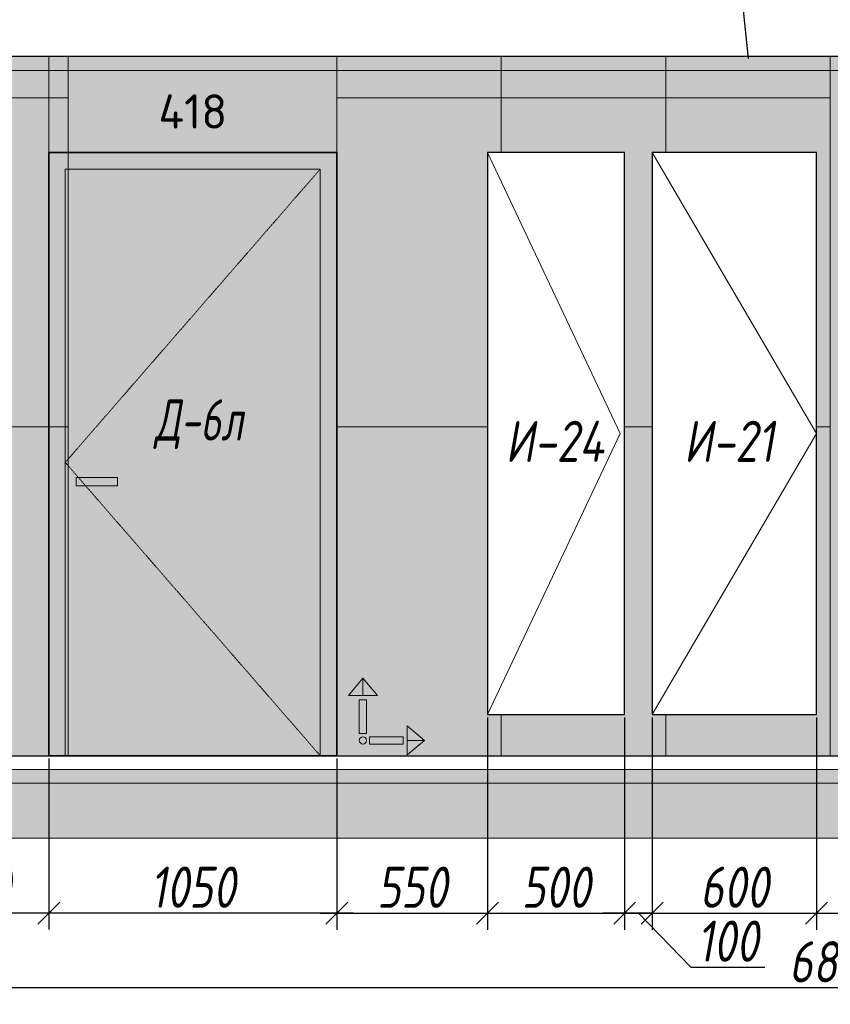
# Model space of a CAD drawing. Header units: millimetres. Extents: x -535184 to 178656, y -69521 to 68256.
# Tile 5 of 256: x -453752 to -450796, y 45896 to 49488. Entities that reach past the tile are written whole.
import ezdxf
from ezdxf import colors
from ezdxf.entities.mleader import LeaderData, LeaderLine
from ezdxf.math import Vec2, Vec3

# ---------------------------------------------------------------- set-up
doc = ezdxf.new("R2010")
doc.units = ezdxf.units.MM
doc.linetypes.add('( Hidden )', pattern=[0.375, 0.25, -0.125])
doc.linetypes.add('DASHDOT', pattern=[25.4, 12.7, -6.35, 0, -6.35])
doc.layers.get('Defpoints').update_dxf_attribs({"color": 31})
for name, color, linetype, lineweight in [('A-DETL-GENF', 7, 'Continuous', 5), ('dim_razv', 93, 'DASHDOT', 9), ('meb', 26, 'Continuous', 15), ('Двери', 7, 'Continuous', 5), ('Отделка стен', 253, 'Continuous', 0)]:
    doc.layers.add(name, color=color, linetype=linetype, lineweight=lineweight)
doc.layers.add('pol', color=7, linetype='Continuous', lineweight=15, true_color=0x738991)
doc.styles.add('fl_iso paper', font='isocpeur.ttf', dxfattribs={"width": 0.8, "oblique": 10})
doc.styles.add('GODT type AU', font='isocpeur.ttf')
doc.styles.add('In tre', font='isocpeur.ttf', dxfattribs={"width": 0.8, "oblique": 10})
doc.dimstyles.new('In tre 1_50', dxfattribs={"dimtxt": 150, "dimasz": 80, "dimexe": 60, "dimexo": 10, "dimgap": 20, "dimtad": 1, "dimdec": 0, "dimrnd": 5, "dimzin": 0, "dimdsep": 46, "dimtxsty": 'fl_iso paper', "dimblk": 'OBLIQUE', "dimcen": 0, "dimdle": 60, "dimadec": 0, "dimazin": 0, "dimtfac": 1, "dimtdec": 0, "dimtofl": 0, "dimtmove": 1, "dimatfit": 1, "dimfxl": 40, "dimtolj": 1, "dimtzin": 0, "dimarcsym": 1})

# ---------------------------------------------------------------- blocks, each defined once
blk = doc.blocks.new('*U12489')
at = {"layer": 'A-DETL-GENF'}
h = blk.add_hatch(dxfattribs=at)
h.set_pattern_fill('ANSI35', color=256, scale=10, style=0)
h.set_pattern_definition([(45, (58070.4477396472, 5.024621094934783e-10), (-44.90128060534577, 44.90128060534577), []), (45, (58115.3490396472, 5.024621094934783e-10), (-44.90128060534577, 44.90128060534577), [79.375, -15.875, 0, -15.875])])
h.paths.add_polyline_path([(0, -99.99999999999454), (58490.89547929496, -99.99999999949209), (58490.89547929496, -49.99999999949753), (0, -50)])
h = blk.add_hatch(dxfattribs=at)
h.set_pattern_fill('ANSI35', color=256, scale=20, style=0)
h.set_pattern_definition([(45, (58070.4477396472, 5.024621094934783e-10), (-89.80256121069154, 89.80256121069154), []), (45, (58160.2503396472, 5.024621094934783e-10), (-89.80256121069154, 89.80256121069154), [158.75, -31.75, 0, -31.75])])
h.paths.add_polyline_path([(0, -300), (58490.89547929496, -299.9999999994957), (58490.89547929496, -99.99999999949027), (0, -99.99999999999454)])
at = {"lineweight": 13}
blk.add_lwpolyline([(0, -50), (58490.89547929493, -49.99999999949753), (58490.89547929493, 5.024621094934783e-10), (0, 0)], close=True, dxfattribs=at)
at = {"lineweight": 30}
blk.add_lwpolyline([(0, 0), (58490.89547929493, 5.0610008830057e-10)], dxfattribs=at)
at = {"layer": 'A-DETL-GENF'}
for points in [[(0, -99.99999999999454), (58490.89547929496, -99.99999999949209), (58490.89547929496, -49.99999999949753), (0, -50)], [(0, -300), (58490.89547929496, -299.9999999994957), (58490.89547929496, -99.99999999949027), (0, -99.99999999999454)]]:
    blk.add_lwpolyline(points, close=True, dxfattribs=at)
blk = doc.blocks.new('*U12490')
at = {"layer": 'dim_razv', "true_color": 0xffffff, "transparency": 33554559}
h = blk.add_hatch(color=7, dxfattribs=at)
h.dxf.hatch_style = 1
h.paths.add_polyline_path([(0, 0), (57649.99999999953, 0), (57649.99999999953, 50), (0, 50)])
at = {"lineweight": 20, "transparency": 33554559}
blk.add_lwpolyline([(0, 0), (57649.99999999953, 0), (57649.99999999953, 50), (0, 50)], close=True, dxfattribs=at)
blk = doc.blocks.new('_Oblique')
at = {"color": 0, "linetype": 'ByBlock', "lineweight": -2}
blk.add_line((-0.5, -0.5), (0.5, 0.5), dxfattribs=at)
blk = doc.blocks.new('*D12196')
at = {"layer": 'Defpoints', "color": 0, "linetype": 'ByBlock', "transparency": 16777216}
for p in [(-453645.6179165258, 46802.9368955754), (-452595.6179165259, 46802.9368955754), (-453645.6179165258, 46228.72995162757)]:
    blk.add_point(p, dxfattribs=at)
at = {"layer": 'dim_razv', "color": 0, "linetype": 'ByBlock', "lineweight": -2, "transparency": 16777216}
for p, q in [((-453645.6179165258, 46792.9368955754), (-453645.6179165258, 46168.72995162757)), ((-452595.6179165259, 46792.9368955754), (-452595.6179165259, 46168.72995162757)), ((-452535.6179165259, 46228.72995162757), (-453705.6179165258, 46228.72995162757))]:
    blk.add_line(p, q, dxfattribs=at)
at = {"layer": 'dim_razv', "color": 0, "linetype": 'ByBlock', "lineweight": -2, "transparency": 16777216, "xscale": 80, "yscale": 80, "zscale": 80, "rotation": 180}
blk.add_blockref('_Oblique', (-453645.6179165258, 46228.72995162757), dxfattribs=at)
at = {"layer": 'dim_razv', "color": 0, "linetype": 'ByBlock', "lineweight": -2, "transparency": 16777216, "xscale": 80, "yscale": 80, "zscale": 80}
blk.add_blockref('_Oblique', (-452595.6179165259, 46228.72995162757), dxfattribs=at)
at = {"layer": 'dim_razv', "color": 0, "linetype": 'ByBlock', "transparency": 16777216, "insert": (-453120.6179165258, 46323.72995162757), "char_height": 150, "attachment_point": 5, "style": 'fl_iso paper'}
blk.add_mtext('\\A1;1050', dxfattribs=at)
blk = doc.blocks.new('*D12103')
at = {"layer": 'Defpoints', "color": 0, "linetype": 'ByBlock', "transparency": 16777216}
for p in [(-454175.6179165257, 46502.93783069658), (-447375.6179165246, 46502.93783069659), (-454175.6179165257, 45956.3870920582)]:
    blk.add_point(p, dxfattribs=at)
at = {"layer": 'dim_razv', "color": 0, "linetype": 'ByBlock', "lineweight": -2, "transparency": 16777216}
for p, q in [((-454175.6179165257, 46492.93783069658), (-454175.6179165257, 45896.3870920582)), ((-447375.6179165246, 46492.93783069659), (-447375.6179165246, 45896.3870920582)), ((-447315.6179165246, 45956.3870920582), (-454235.6179165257, 45956.3870920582))]:
    blk.add_line(p, q, dxfattribs=at)
at = {"layer": 'dim_razv', "color": 0, "linetype": 'ByBlock', "lineweight": -2, "transparency": 16777216, "xscale": 80, "yscale": 80, "zscale": 80, "rotation": 180}
blk.add_blockref('_Oblique', (-454175.6179165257, 45956.3870920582), dxfattribs=at)
at = {"layer": 'dim_razv', "color": 0, "linetype": 'ByBlock', "lineweight": -2, "transparency": 16777216, "xscale": 80, "yscale": 80, "zscale": 80}
blk.add_blockref('_Oblique', (-447375.6179165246, 45956.3870920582), dxfattribs=at)
at = {"layer": 'dim_razv', "color": 0, "linetype": 'ByBlock', "transparency": 16777216, "insert": (-450775.6179165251, 46051.3870920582), "char_height": 150, "attachment_point": 5, "style": 'fl_iso paper'}
blk.add_mtext('\\A1;6800', dxfattribs=at)
blk = doc.blocks.new('*D12104')
at = {"layer": 'Defpoints', "color": 0, "linetype": 'ByBlock', "transparency": 16777216}
for p in [(-454175.6179165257, 46802.9368955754), (-453645.6179165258, 46802.9368955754), (-454175.6179165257, 46228.72995162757)]:
    blk.add_point(p, dxfattribs=at)
at = {"layer": 'dim_razv', "color": 0, "linetype": 'ByBlock', "lineweight": -2, "transparency": 16777216}
for p, q in [((-454175.6179165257, 46792.9368955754), (-454175.6179165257, 46168.72995162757)), ((-453645.6179165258, 46792.9368955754), (-453645.6179165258, 46168.72995162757)), ((-453585.6179165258, 46228.72995162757), (-454235.6179165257, 46228.72995162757))]:
    blk.add_line(p, q, dxfattribs=at)
at = {"layer": 'dim_razv', "color": 0, "linetype": 'ByBlock', "lineweight": -2, "transparency": 16777216, "xscale": 80, "yscale": 80, "zscale": 80, "rotation": 180}
blk.add_blockref('_Oblique', (-454175.6179165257, 46228.72995162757), dxfattribs=at)
at = {"layer": 'dim_razv', "color": 0, "linetype": 'ByBlock', "lineweight": -2, "transparency": 16777216, "xscale": 80, "yscale": 80, "zscale": 80}
blk.add_blockref('_Oblique', (-453645.6179165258, 46228.72995162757), dxfattribs=at)
at = {"layer": 'dim_razv', "color": 0, "linetype": 'ByBlock', "transparency": 16777216, "insert": (-453910.6179165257, 46323.72995162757), "char_height": 150, "attachment_point": 5, "style": 'fl_iso paper'}
blk.add_mtext('\\A1;530', dxfattribs=at)
blk = doc.blocks.new('*D12105')
at = {"layer": 'Defpoints', "color": 0, "linetype": 'ByBlock', "transparency": 16777216}
for p in [(-452045.6179165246, 46952.93689557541), (-452595.6179165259, 46802.9368955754), (-452045.6179165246, 46228.34995162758)]:
    blk.add_point(p, dxfattribs=at)
at = {"layer": 'dim_razv', "color": 0, "linetype": 'ByBlock', "lineweight": -2, "transparency": 16777216}
for p, q in [((-452045.6179165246, 46942.93689557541), (-452045.6179165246, 46168.34995162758)), ((-452595.6179165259, 46792.9368955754), (-452595.6179165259, 46168.34995162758)), ((-452655.6179165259, 46228.34995162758), (-451985.6179165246, 46228.34995162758))]:
    blk.add_line(p, q, dxfattribs=at)
at = {"layer": 'dim_razv', "color": 0, "linetype": 'ByBlock', "lineweight": -2, "transparency": 16777216, "xscale": 80, "yscale": 80, "zscale": 80, "rotation": 180}
blk.add_blockref('_Oblique', (-452595.6179165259, 46228.34995162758), dxfattribs=at)
at = {"layer": 'dim_razv', "color": 0, "linetype": 'ByBlock', "lineweight": -2, "transparency": 16777216, "xscale": 80, "yscale": 80, "zscale": 80}
blk.add_blockref('_Oblique', (-452045.6179165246, 46228.34995162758), dxfattribs=at)
at = {"layer": 'dim_razv', "color": 0, "linetype": 'ByBlock', "transparency": 16777216, "insert": (-452320.6179165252, 46323.34995162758), "char_height": 150, "attachment_point": 5, "style": 'fl_iso paper'}
blk.add_mtext('\\A1;550', dxfattribs=at)
blk = doc.blocks.new('*D12106')
at = {"layer": 'Defpoints', "color": 0, "linetype": 'ByBlock', "transparency": 16777216}
for p in [(-452045.6179165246, 46952.93689557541), (-451545.617916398, 46952.9368955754), (-451545.617916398, 46228.34995162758)]:
    blk.add_point(p, dxfattribs=at)
at = {"layer": 'dim_razv', "color": 0, "linetype": 'ByBlock', "lineweight": -2, "transparency": 16777216}
for p, q in [((-452045.6179165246, 46942.93689557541), (-452045.6179165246, 46168.34995162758)), ((-451545.617916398, 46942.9368955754), (-451545.617916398, 46168.34995162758)), ((-452105.6179165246, 46228.34995162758), (-451485.617916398, 46228.34995162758))]:
    blk.add_line(p, q, dxfattribs=at)
at = {"layer": 'dim_razv', "color": 0, "linetype": 'ByBlock', "lineweight": -2, "transparency": 16777216, "xscale": 80, "yscale": 80, "zscale": 80, "rotation": 180}
blk.add_blockref('_Oblique', (-452045.6179165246, 46228.34995162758), dxfattribs=at)
at = {"layer": 'dim_razv', "color": 0, "linetype": 'ByBlock', "lineweight": -2, "transparency": 16777216, "xscale": 80, "yscale": 80, "zscale": 80}
blk.add_blockref('_Oblique', (-451545.617916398, 46228.34995162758), dxfattribs=at)
at = {"layer": 'dim_razv', "color": 0, "linetype": 'ByBlock', "transparency": 16777216, "insert": (-451795.6179164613, 46323.34995162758), "char_height": 150, "attachment_point": 5, "style": 'fl_iso paper'}
blk.add_mtext('\\A1;500', dxfattribs=at)
blk = doc.blocks.new('*D12125')
at = {"layer": 'Defpoints', "color": 0, "linetype": 'ByBlock', "transparency": 16777216}
for p in [(-451545.617916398, 46952.9368955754), (-451445.617916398, 46952.9368955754), (-451545.617916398, 46228.34995162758)]:
    blk.add_point(p, dxfattribs=at)
at = {"layer": 'dim_razv', "color": 0, "linetype": 'ByBlock', "lineweight": -2, "transparency": 16777216}
for p, q in [((-451545.617916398, 46942.9368955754), (-451545.617916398, 46168.34995162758)), ((-451445.617916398, 46942.9368955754), (-451445.617916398, 46168.34995162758)), ((-451545.617916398, 46228.34995162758), (-451625.617916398, 46228.34995162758)), ((-451445.617916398, 46228.34995162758), (-451545.617916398, 46228.34995162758)), ((-451495.617916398, 46228.34995162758), (-451304.8142040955, 46031.77856018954)), ((-451445.617916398, 46228.34995162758), (-451365.617916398, 46228.34995162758)), ((-451304.8142040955, 46031.77856018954), (-451034.3651569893, 46031.77856018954))]:
    blk.add_line(p, q, dxfattribs=at)
at = {"layer": 'dim_razv', "color": 0, "linetype": 'ByBlock', "lineweight": -2, "transparency": 16777216, "xscale": 80, "yscale": 80, "zscale": 80}
blk.add_blockref('_Oblique', (-451545.617916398, 46228.34995162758), dxfattribs=at)
at = {"layer": 'dim_razv', "color": 0, "linetype": 'ByBlock', "lineweight": -2, "transparency": 16777216, "xscale": 80, "yscale": 80, "zscale": 80, "rotation": 180}
blk.add_blockref('_Oblique', (-451445.617916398, 46228.34995162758), dxfattribs=at)
at = {"layer": 'dim_razv', "color": 0, "linetype": 'ByBlock', "transparency": 16777216, "insert": (-451169.5896805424, 46126.77856018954), "char_height": 150, "attachment_point": 5, "style": 'fl_iso paper'}
blk.add_mtext('\\A1;100', dxfattribs=at)
blk = doc.blocks.new('*D12126')
at = {"layer": 'Defpoints', "color": 0, "linetype": 'ByBlock', "transparency": 16777216}
for p in [(-451445.617916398, 46952.93689557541), (-450845.6179165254, 46952.93689557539), (-450845.6179165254, 46228.34995162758)]:
    blk.add_point(p, dxfattribs=at)
at = {"layer": 'dim_razv', "color": 0, "linetype": 'ByBlock', "lineweight": -2, "transparency": 16777216}
for p, q in [((-451445.617916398, 46942.93689557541), (-451445.617916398, 46168.34995162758)), ((-450845.6179165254, 46942.93689557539), (-450845.6179165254, 46168.34995162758)), ((-451505.617916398, 46228.34995162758), (-450785.6179165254, 46228.34995162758))]:
    blk.add_line(p, q, dxfattribs=at)
at = {"layer": 'dim_razv', "color": 0, "linetype": 'ByBlock', "lineweight": -2, "transparency": 16777216, "xscale": 80, "yscale": 80, "zscale": 80, "rotation": 180}
blk.add_blockref('_Oblique', (-451445.617916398, 46228.34995162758), dxfattribs=at)
at = {"layer": 'dim_razv', "color": 0, "linetype": 'ByBlock', "lineweight": -2, "transparency": 16777216, "xscale": 80, "yscale": 80, "zscale": 80}
blk.add_blockref('_Oblique', (-450845.6179165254, 46228.34995162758), dxfattribs=at)
at = {"layer": 'dim_razv', "color": 0, "linetype": 'ByBlock', "transparency": 16777216, "insert": (-451145.6179164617, 46323.34995162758), "char_height": 150, "attachment_point": 5, "style": 'fl_iso paper'}
blk.add_mtext('\\A1;600', dxfattribs=at)
blk = doc.blocks.new('*D12127')
at = {"layer": 'Defpoints', "color": 0, "linetype": 'ByBlock', "transparency": 16777216}
for p in [(-450845.6179165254, 46952.93689557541), (-450145.6179165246, 46952.93689557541), (-450145.6179165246, 46228.34995162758)]:
    blk.add_point(p, dxfattribs=at)
at = {"layer": 'dim_razv', "color": 0, "linetype": 'ByBlock', "lineweight": -2, "transparency": 16777216}
for p, q in [((-450845.6179165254, 46942.93689557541), (-450845.6179165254, 46168.34995162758)), ((-450145.6179165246, 46942.93689557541), (-450145.6179165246, 46168.34995162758)), ((-450905.6179165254, 46228.34995162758), (-450085.6179165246, 46228.34995162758))]:
    blk.add_line(p, q, dxfattribs=at)
at = {"layer": 'dim_razv', "color": 0, "linetype": 'ByBlock', "lineweight": -2, "transparency": 16777216, "xscale": 80, "yscale": 80, "zscale": 80, "rotation": 180}
blk.add_blockref('_Oblique', (-450845.6179165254, 46228.34995162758), dxfattribs=at)
at = {"layer": 'dim_razv', "color": 0, "linetype": 'ByBlock', "lineweight": -2, "transparency": 16777216, "xscale": 80, "yscale": 80, "zscale": 80}
blk.add_blockref('_Oblique', (-450145.6179165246, 46228.34995162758), dxfattribs=at)
at = {"layer": 'dim_razv', "color": 0, "linetype": 'ByBlock', "transparency": 16777216, "insert": (-450495.617916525, 46323.34995162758), "char_height": 150, "attachment_point": 5, "style": 'fl_iso paper'}
blk.add_mtext('\\A1;700', dxfattribs=at)
blk = doc.blocks.new('1')
at = {"layer": 'pol', "linetype": 'ByBlock'}
h = blk.add_hatch(color=1, dxfattribs=at)
h.paths.add_polyline_path([(35776.37094052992, 73135.39639349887), (35803.13788371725, 73135.39639349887), (35803.13788371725, 73258.96662115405), (35776.37094052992, 73258.96662115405)])
h.paths.add_polyline_path([(35789.75441212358, 73274.590307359), (35843.23165578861, 73274.590307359), (35789.75441212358, 73338.23494318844)])
h.paths.add_polyline_path([(35789.75441212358, 73274.590307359), (35736.27716845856, 73274.590307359), (35789.75441212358, 73338.23494318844)])
edge = h.paths.add_edge_path()
edge.add_arc((35789.75441212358, 73110.5113251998), 13.38347159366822, 0, 360)
h = blk.add_hatch(color=1, dxfattribs=at)
h.paths.add_polyline_path([(35813.30341440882, 73097.12785360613), (35813.30341440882, 73123.89479679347), (35936.87364206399, 73123.89479679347), (35936.87364206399, 73097.12785360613)])
h.paths.add_polyline_path([(35952.49732826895, 73110.5113251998), (35952.49732826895, 73163.98856886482), (36016.14196409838, 73110.5113251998)])
h.paths.add_polyline_path([(35952.49732826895, 73110.5113251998), (35952.49732826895, 73057.03408153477), (36016.14196409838, 73110.5113251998)])
at = {"layer": 'pol', "color": 1, "linetype": 'ByBlock'}
for points in [[(35789.75441212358, 73274.590307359), (35736.27716845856, 73274.590307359), (35789.75441212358, 73338.23494318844), (35789.75441212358, 73274.590307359)], [(35789.75441212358, 73274.590307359), (35843.23165578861, 73274.590307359), (35789.75441212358, 73338.23494318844), (35789.75441212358, 73274.590307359)], [(35952.49732826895, 73110.5113251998), (35952.49732826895, 73163.98856886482), (36016.14196409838, 73110.5113251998), (35952.49732826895, 73110.5113251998)], [(35952.49732826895, 73110.5113251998), (35952.49732826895, 73057.03408153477), (36016.14196409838, 73110.5113251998), (35952.49732826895, 73110.5113251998)]]:
    blk.add_lwpolyline(points, dxfattribs=at)
for points in [[(35776.37094052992, 73135.39639349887), (35803.13788371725, 73135.39639349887), (35803.13788371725, 73258.96662115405), (35776.37094052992, 73258.96662115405)], [(35813.30341440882, 73097.12785360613), (35813.30341440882, 73123.89479679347), (35936.87364206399, 73123.89479679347), (35936.87364206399, 73097.12785360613)]]:
    blk.add_lwpolyline(points, close=True, dxfattribs=at)
blk.add_circle((35789.75441212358, 73110.5113251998), 13.38347159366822, dxfattribs=at)

msp = doc.modelspace()

# ---------------------------------------------------------------- hatches: boundary and pattern name
at = {"layer": 'dim_razv', "true_color": 0xeceae4, "transparency": 33554687}
h = msp.add_hatch(dxfattribs=at)
h.set_pattern_fill('AR-SAND', color=254, scale=3, angle=315)
h.set_pattern_definition([(352.5, (120932.7705069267, 76096.3956070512), (100.4260467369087, 107.2144046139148), [0, -115.824, 0, -129.54, 0, -123.825]), (322.5, (120932.7705069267, 76096.3956070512), (247.4198554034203, 56.70327831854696), [0, -62.48400000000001, 0, -104.394, 0, -40.005]), (282.5, (120866.4962167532, 76162.6698972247), (168.0996935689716, -167.4899477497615), [0, -38.09999999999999, 0, -137.16, 0, -179.07]), (272.5, (120866.4962167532, 76162.6698972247), (209.2652344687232, -114.6843327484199), [0, -19.05, 0, -89.916, 0, -102.87])])
h.paths.add_polyline_path([(-454175.6179165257, 46802.93689557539), (-396525.617916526, 46802.9368955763), (-396525.617916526, 49352.9368955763), (-454175.6179165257, 49352.93689557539)])
h.paths.add_polyline_path([(-451545.617916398, 49002.93689557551), (-452045.6179165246, 49002.93689557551), (-452045.6179165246, 46952.9368955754), (-451545.617916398, 46952.9368955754)], flags=16)
h.paths.add_polyline_path([(-450845.6179165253, 49002.93689557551), (-451445.617916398, 49002.93689557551), (-451445.6179163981, 46952.93689557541), (-450845.6179165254, 46952.93689557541)], flags=16)
h.paths.add_polyline_path([(-448145.6179165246, 49002.93689557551), (-450145.6179165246, 49002.93689557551), (-450145.6179165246, 46952.93689557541), (-448145.6179165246, 46952.93689557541)], flags=16)
h.paths.add_polyline_path([(-447375.6179165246, 46802.93689557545), (-445865.6179165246, 46802.93689557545), (-445865.6179165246, 49002.93689557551), (-447375.6179165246, 49002.93689557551)], flags=17)
h.paths.add_polyline_path([(-443025.6179165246, 46802.93689557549), (-443025.6179165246, 48982.93689557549), (-441065.6179165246, 48982.93689557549), (-441065.6179165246, 46802.93689557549)], flags=17)
h.paths.add_polyline_path([(-445295.693300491, 49302.93689557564), (-443595.693300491, 49302.93689557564), (-443595.693300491, 46802.93689557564), (-445295.693300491, 46802.93689557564)], flags=16)
h.paths.add_polyline_path([(-439045.6179168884, 49002.93689557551), (-440645.6179165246, 49002.93689557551), (-440645.6179165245, 46952.93689557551), (-439045.6179168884, 46952.93689557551)], flags=16)
h.paths.add_polyline_path([(-438445.6179168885, 49002.93689557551), (-438845.6179168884, 49002.93689557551), (-438845.6179168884, 46952.93689557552), (-438445.6179168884, 46952.93689557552)], flags=16)
h.paths.add_polyline_path([(-436995.6179165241, 49002.93689557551), (-437945.617916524, 49002.93689557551), (-437945.6179165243, 46952.93689557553), (-436995.6179165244, 46952.93689557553)], flags=16)
h.paths.add_polyline_path([(-434995.617916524, 49002.93689557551), (-435395.617916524, 49002.93689557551), (-435395.6179165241, 46952.93689557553), (-434995.6179165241, 46952.93689557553)], flags=16)
h.paths.add_polyline_path([(-432295.6179165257, 49002.93689557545), (-433745.6179165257, 49002.93689557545), (-433745.6179165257, 46802.93689557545), (-432295.6179165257, 46802.93689557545)], flags=16)
h.paths.add_polyline_path([(-419460.617916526, 48206.68117831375), (-418710.617916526, 48206.68117831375), (-418710.617916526, 46856.68117831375), (-419460.617916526, 46856.68117831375)], flags=16)
h.paths.add_polyline_path([(-412115.6179165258, 48206.68117831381), (-411365.6179165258, 48206.68117831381), (-411365.6179165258, 46856.68117831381), (-412115.6179165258, 46856.68117831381)], flags=16)
h.paths.add_polyline_path([(-413665.6215781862, 47052.93689557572), (-413665.6215781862, 47152.93689557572), (-413565.6215781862, 47152.93689557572), (-413565.6215781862, 47052.93689557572)], flags=16)
edge = h.paths.add_edge_path(flags=0)
edge.add_arc((-413615.6215781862, 47102.93689557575), 28.35334468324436, 0, 360)
edge = h.paths.add_edge_path(flags=0)
edge.add_arc((-413629.1522227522, 47102.93689557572), 3.950490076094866, 0, 360)
edge = h.paths.add_edge_path(flags=0)
edge.add_arc((-413602.0909336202, 47102.93689557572), 3.950490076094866, 0, 360)
at = {"layer": 'dim_razv', "true_color": 0xcccccc}
h = msp.add_hatch(dxfattribs=at)
h.set_pattern_fill('AR-SAND', color=254, scale=3, angle=315)
h.set_pattern_definition([(352.5, (-574272.711765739, 35664.29428750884), (100.4260467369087, 107.2144046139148), [0, -115.824, 0, -129.54, 0, -123.825]), (322.5, (-574272.711765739, 35664.29428750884), (247.4198554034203, 56.70327831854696), [0, -62.48400000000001, 0, -104.394, 0, -40.005]), (282.5, (-574338.9860559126, 35730.56857768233), (168.0996935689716, -167.4899477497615), [0, -38.09999999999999, 0, -137.16, 0, -179.07]), (272.5, (-574338.9860559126, 35730.56857768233), (209.2652344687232, -114.6843327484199), [0, -19.05, 0, -89.916, 0, -102.87])])
h.paths.add_polyline_path([(-453395.6179165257, 47817.9368955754), (-453545.6179165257, 47817.9368955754), (-453545.6179165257, 47787.9368955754), (-453395.6179165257, 47787.9368955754)])
at = {"layer": 'meb', "lineweight": 9, "true_color": 0x000000, "transparency": 33554687}
h = msp.add_hatch(dxfattribs=at)
h.set_pattern_fill('WOOD6', color=18, scale=500, angle=70, pattern_type=2)
h.set_pattern_definition([(65.6014, (-607173.7537678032, 51973.67279458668), (171.008879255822, 469.8465072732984), [32.59599999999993, -6486.605499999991]), (74.3987, (-607136.1660629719, 51959.99198885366), (1582.275289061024, 5809.165424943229), [32.59599999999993, -6486.606499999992]), (66.9874, (-607348.0287416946, 52021.14103107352), (171.0084906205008, 469.8469811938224), [47.5655, -9465.5815]), (73.01270000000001, (-607376.2195203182, 52031.40163537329), (2608.347819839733, 8628.238857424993), [47.5655, -9465.5825]), (65.42620000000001, (-607228.6497715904, 51961.72797277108), (2692.964116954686, 5936.996905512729), [62.69950000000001, -12477.2345]), (74.5739, (-607101.7912677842, 51915.55525342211), (1582.276442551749, 5809.16498879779), [62.69950000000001, -12477.2365]), (68.15249999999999, (-607316.003178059, 51977.55934600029), (171.0092826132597, 469.8465317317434), [77.5405, -15430.521]), (71.8476, (-607428.7613798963, 52018.60210349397), (4660.458578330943, 14266.39863364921), [77.5405, -15430.522]), (63.4182, (-607276.489452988, 51976.4797483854), (2008.926160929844, 4057.610654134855), [65.4315, -13020.817]), (74.5739, (-607050.108173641, 51896.7441455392), (1582.276442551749, 5809.16498879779), [62.69950000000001, -12477.2365]), (71.8476, (-607468.6983162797, 52033.13795958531), (4660.458578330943, 14266.39863364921), [77.5405, -15430.522]), (70, (-607163.3980322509, 51600.1018391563), (-469.8463103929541, 171.0100716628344), [69.99999999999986, -429.9999999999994]), (70, (-607215.0811263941, 51618.91294703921), (-469.8463103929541, 171.0100716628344), [69.99999999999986, -429.9999999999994]), (70, (-607332.5427039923, 51661.66546495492), (-469.8463103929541, 171.0100716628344), [69.99999999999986, -429.9999999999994]), (69.209, (-607406.3095144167, 51688.51438822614), (12954.03862925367, 34127.6042208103), [72.507, -72434.40250000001]), (69.52250000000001, (-607443.7398207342, 51702.13790558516), (171.0104224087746, 469.8460337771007), [100.0035, -59902.08]), (82.609, (-607484.6549771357, 51717.0298046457), (4409.753089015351, 34044.93653617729), [48.67399999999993, -38890.44099999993]), (61.46859999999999, (-607468.7986038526, 51711.25855674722), (1666.953899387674, 3117.900553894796), [50.5595, -10061.3315]), (70.47749999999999, (-607507.9518365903, 51725.50916803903), (19880.30710863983, 56082.73736222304), [100.0035, -59902.08]), (70.7899, (-607545.3835524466, 51739.13319842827), (11839.88184324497, 34001.03541367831), [72.507, -36430.962]), (70.7899, (-607585.32048883, 51753.66905451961), (11839.88184324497, 34001.03541367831), [72.507, -36430.962]), (76.0724, (-607308.6012939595, 51727.44394840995), (3378.756305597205, 13668.72222803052), [118.163, -23514.439]), (63.92769999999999, (-607191.1397163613, 51684.69143049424), (4188.859441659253, 8585.068690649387), [118.163, -23514.4345]), (76.0724, (-607380.5724217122, 51756.29974106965), (3378.756305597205, 13668.72222803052), [118.163, -23514.439]), (63.92769999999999, (-607521.5258052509, 51807.59246740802), (4188.859441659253, 8585.068690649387), [118.163, -23514.4345]), (85.9453, (-607229.3492965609, 51762.44924669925), (43.18626294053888, 1580.547963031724), [36.40049999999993, -3603.652499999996]), (80.954, (-607264.3891057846, 51724.65425007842), (385.2068691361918, 2520.240604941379), [78.93849999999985, -15708.71149999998]), (59.04609999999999, (-607226.8014009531, 51710.9734443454), (6795.457534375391, 11360.96663924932), [78.93849999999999, -15708.706]), (80.954, (-607408.7545726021, 51795.82209387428), (385.2068691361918, 2520.240604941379), [78.93849999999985, -15708.71149999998]), (59.04609999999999, (-607474.5330560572, 51819.76350390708), (6795.457534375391, 11360.96663924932), [78.93849999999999, -15708.706]), (74.7636, (-607354.3076633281, 51733.43792865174), (1411.26848667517, 5339.318000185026), [120.416, -5900.380999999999]), (63.92769999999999, (-607139.4566222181, 51665.88032261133), (4188.859441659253, 8585.068690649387), [118.163, -23514.4345]), (63.92769999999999, (-607561.4627416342, 51822.12832349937), (4188.859441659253, 8585.068690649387), [118.163, -23514.4345]), (46.80159999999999, (-607457.449304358, 51808.22463793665), (1794.733446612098, 2007.21474659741), [38.07899999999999, -3769.801999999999]), (63.9911, (-607478.39372427, 51765.29933916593), (2179.938323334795, 4527.455937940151), [47.76249999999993, -9504.721999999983]), (73.36639999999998, (-607288.0454393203, 51645.46978510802), (2266.322845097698, 7688.548159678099), [82.6425, -8432.050000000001]), (66.6337, (-607259.5783910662, 51635.10862688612), (171.0086902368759, 469.8466142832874), [82.6425, -8432.049]), (71.5911, (-607373.2628741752, 51676.48639483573), (5515.517783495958, 16615.62667331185), [60.023, -17946.92]), (70, (-607280.1600848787, 51842.13308314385), (-469.8463103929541, 171.0100716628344), [62.49999999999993, -437.4999999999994]), (70, (-607139.2061917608, 51790.83006164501), (-469.8463103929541, 171.0100716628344), [62.49999999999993, -437.4999999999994]), (51.56520000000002, (-607196.8487552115, 51880.98179417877), (171.0086669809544, 469.8467105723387), [31.623, -1549.5145]), (63.2903, (-607216.0830744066, 51842.75495851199), (2008.926495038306, 4057.610403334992), [42.793, -8515.826]), (76.34009999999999, (-607226.7755177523, 51798.75868986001), (898.2401595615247, 3929.778490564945), [45.277, -4482.415000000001]), (80.61959999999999, (-607182.3387823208, 51833.13348504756), (385.2061186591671, 2520.240566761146), [40.69699999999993, -8098.71199999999]), (92.61979999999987, (-607175.7056712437, 51873.28634095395), (-212.463998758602, 3801.952824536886), [32.49999999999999, -6467.496999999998]), (70, (-607251.9779339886, 51802.61073033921), (-469.8463103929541, 171.0100716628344), [94.99999999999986, -404.9999999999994]), (70, (-607186.1994505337, 51778.66932030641), (-469.8463103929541, 171.0100716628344), [94.99999999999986, -404.9999999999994]), (73.36639999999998, (-607396.3434008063, 51873.77857413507), (2266.322845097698, 7688.548159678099), [85.147, -8429.5455]), (66.6337, (-607433.9311056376, 51887.45937986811), (171.0086902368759, 469.8466142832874), [85.147, -8429.545]), (70, (-607087.5230976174, 51772.0189537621), (-469.8463103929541, 171.0100716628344), [62.49999999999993, -437.4999999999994]), (51.56520000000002, (-607229.3492965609, 51762.44924669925), (171.0086669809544, 469.8467105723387), [55.34, -1525.7975]), (65.2365, (-607194.9486181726, 51805.7977567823), (171.0091782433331, 469.8467425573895), [30.104, -5990.692]), (77.4314, (-607444.6494321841, 51755.6778657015), (1625.459453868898, 7389.714304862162), [57.987, -11539.4265]), (88.4349, (-607432.0309685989, 51812.27534247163), (-127.8253561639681, 1110.702123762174), [23.717, -1557.4215]), (63.66, (-607258.7838259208, 51900.86387194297), (171.0083457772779, 469.8471067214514), [67.91550000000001, -4459.7755]), (76.34009999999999, (-607117.8299328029, 51849.56085044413), (898.2401595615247, 3929.778490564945), [67.91550000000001, -4459.7765]), (71.273, (-607352.1312126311, 51870.98887580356), (7054.607549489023, 20844.24380881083), [112.528, -22393.0265]), (68.7271, (-607469.5999674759, 51913.73921722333), (171.0088507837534, 469.8466632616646), [112.528, -22393.0255]), (61.0275, (-607219.4860203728, 51891.88152931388), (3162.809465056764, 5765.986942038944), [48.08849999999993, -9569.59999999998]), (70, (-607322.662172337, 51849.6212445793), (-469.8463103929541, 171.0100716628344), [134.9999999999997, -364.9999999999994]), (76.34009999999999, (-607066.1468386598, 51830.74974256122), (898.2401595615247, 3929.778490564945), [67.91550000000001, -4459.7765]), (68.7271, (-607509.5369038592, 51928.27507331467), (171.0088507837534, 469.8466632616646), [112.528, -22393.0255]), (60.5378, (-607196.1923689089, 51933.95177772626), (171.0090827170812, 469.8467114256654), [45.6205, -2995.7595]), (70, (-607371.9701517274, 51955.3625476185), (-469.8463103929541, 171.0100716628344), [69.99999999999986, -429.9999999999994]), (70, (-607400.160930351, 51965.62315191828), (-469.8463103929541, 171.0100716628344), [69.99999999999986, -429.9999999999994]), (79.211, (-607153.7075369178, 51867.94011928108), (556.2152697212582, 2990.087708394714), [93.70849999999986, -18647.95499999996]), (76.49159999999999, (-607427.826028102, 52167.25400067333), (14455.54399161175, 60185.54545595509), [57.86199999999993, -83980.95799999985]), (76.49159999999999, (-607387.8890917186, 52152.71814458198), (14455.54399161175, 60185.54545595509), [57.86199999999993, -83980.95799999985]), (80.04180000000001, (-607350.9912208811, 52115.33484040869), (8425.603221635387, 48013.86418706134), [81.24449999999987, -57297.75549999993]), (62.093, (-607329.4335533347, 52064.92138020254), (6838.637756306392, 12941.51717038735), [121.152, -18051.623]), (63.55149999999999, (-607261.0726633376, 52106.55116183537), (13892.44688303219, 27933.07367464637), [57.86599999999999, -89005.62]), (67.1373, (-607231.180411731, 52071.72727213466), (171.0122466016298, 469.8453488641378), [50.0625, -9962.4325]), (71.7899, (-607186.5450122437, 52055.4813153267), (4831.468504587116, 14736.24478523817), [80.039, -15927.7715]), (70, (-607130.5780385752, 52077.67811370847), (-469.8463103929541, 171.0100716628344), [39.99999999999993, -459.9999999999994]), (70, (-607102.3872599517, 52067.4175094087), (-469.8463103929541, 171.0100716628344), [39.99999999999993, -459.9999999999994]), (68.2101, (-607073.7818977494, 52014.43889812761), (171.0098555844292, 469.846352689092), [80.039, -15927.7715]), (68.2101, (-607022.098803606, 51995.6277902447), (171.0098555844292, 469.846352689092), [80.039, -15927.7715]), (66.42379999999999, (-607202.5750495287, 52018.74866085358), (171.0091851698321, 469.8468473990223), [40.078, -7975.5305]), (73.57629999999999, (-607085.1134719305, 51975.99614293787), (2095.309096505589, 7218.702967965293), [40.078, -7975.531500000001]), (66.42379999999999, (-607287.1473853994, 52049.53047375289), (171.0091851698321, 469.8468473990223), [40.078, -7975.5305]), (73.57629999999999, (-607404.6076398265, 52092.27931754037), (2095.309096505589, 7218.702967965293), [40.078, -7975.531500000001]), (66.42379999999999, (-607160.2888815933, 52003.35775440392), (171.0091851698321, 469.8468473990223), [40.078, -7975.5305]), (73.57629999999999, (-607127.3996398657, 51991.38704938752), (2095.309096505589, 7218.702967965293), [40.078, -7975.531500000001]), (66.42379999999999, (-607247.2104490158, 52034.99461766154), (171.0091851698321, 469.8468473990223), [40.078, -7975.5305]), (73.57629999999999, (-607033.4303777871, 51957.18503505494), (2095.309096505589, 7218.702967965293), [40.078, -7975.531500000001]), (73.57629999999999, (-607444.5445762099, 52106.81517363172), (2095.309096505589, 7218.702967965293), [40.078, -7975.531500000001]), (73.57629999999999, (-607362.3227950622, 52076.89208521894), (2095.309096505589, 7218.702967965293), [40.078, -7975.531500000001]), (63.66, (-607271.1173481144, 52086.263128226), (171.0083457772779, 469.8471067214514), [22.6385, -4505.052500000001]), (76.34009999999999, (-607393.2796102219, 52130.72549120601), (898.2401595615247, 3929.778490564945), [22.6385, -4505.053500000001]), (76.34009999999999, (-607433.2165466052, 52145.26134729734), (898.2401595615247, 3929.778490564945), [22.6385, -4505.053500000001]), (70.2731, (-607144.2588443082, 52040.09040887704), (-469.8465600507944, 171.009908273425), [40.00049999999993, -460.0049999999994]), (70, (-607116.0680656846, 52029.82980457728), (-469.8463103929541, 171.0100716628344), [39.99999999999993, -459.9999999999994]), (51.56520000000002, (-607312.5316800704, 52162.52693424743), (171.0086669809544, 469.8467105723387), [23.717, -1557.4205]), (92.61979999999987, (-607312.5307403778, 52162.52659222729), (-212.463998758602, 3801.952824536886), [24.375, -6475.621999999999]), (71.5911, (-607211.7297031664, 52117.85668180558), (5515.517783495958, 16615.62667331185), [30.012, -17976.931])])
h.paths.add_polyline_path([(-453645.6179165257, 49002.9368955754), (-452595.6179165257, 49002.9368955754), (-452595.6179165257, 49352.9368955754), (-453645.6179165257, 49352.9368955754)])
h.paths.add_polyline_path([(-452595.6179165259, 49002.9368955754), (-453645.6179165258, 49002.9368955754), (-453645.6179165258, 46802.9368955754), (-452595.6179165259, 46802.9368955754)])

# ---------------------------------------------------------------- linework, layer by layer
for points in [[(-454175.6179165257, 46802.93689557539), (-396525.617916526, 46802.9368955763), (-396525.617916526, 49352.9368955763), (-454175.6179165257, 49352.93689557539)], [(-451545.617916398, 49002.93689557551), (-452045.6179165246, 49002.93689557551), (-452045.6179165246, 46952.9368955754), (-451545.617916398, 46952.9368955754)], [(-450845.6179165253, 49002.93689557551), (-451445.617916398, 49002.93689557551), (-451445.6179163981, 46952.93689557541), (-450845.6179165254, 46952.93689557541)]]:
    msp.add_lwpolyline(points, close=True)
at = {"lineweight": 13}
for points in [[(-453645.6179165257, 49002.9368955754), (-452595.6179165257, 49002.9368955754), (-452595.6179165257, 49352.9368955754), (-453645.6179165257, 49352.9368955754)], [(-452655.6179165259, 48942.9368955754), (-453585.6179165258, 48942.9368955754), (-453585.6179165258, 46802.9368955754), (-452655.6179165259, 46802.9368955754)], [(-453395.6179165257, 47817.9368955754), (-453545.6179165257, 47817.9368955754), (-453545.6179165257, 47787.9368955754), (-453395.6179165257, 47787.9368955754)]]:
    msp.add_lwpolyline(points, close=True, dxfattribs=at)
at = {"lineweight": 35}
msp.add_lwpolyline([(-452595.6179165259, 49002.9368955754), (-453645.6179165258, 49002.9368955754), (-453645.6179165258, 46802.9368955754), (-452595.6179165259, 46802.9368955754)], close=True, dxfattribs=at)
at = {"lineweight": 13}
for points in [[(-452045.6179165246, 49002.93689557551), (-451561.3870060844, 47977.93689557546), (-452045.6179165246, 46952.93689557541)], [(-451445.617916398, 49002.93689557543), (-450845.6179165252, 47977.93689557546), (-451445.617916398, 46952.9368955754)]]:
    msp.add_lwpolyline(points, dxfattribs=at)
at = {"linetype": '( Hidden )', "lineweight": 13, "ltscale": 10}
msp.add_lwpolyline([(-452655.6179165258, 48942.9368955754), (-453585.6179165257, 47872.9368955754), (-452655.6179165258, 46802.9368955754)], dxfattribs=at)
at = {"layer": 'Отделка стен', "transparency": 33554687}
for points in [[(-454175.6179165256, 49352.9368955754), (-454175.6179165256, 49202.93689557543), (-453575.6179165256, 49202.93689557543), (-453575.6179165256, 49352.9368955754)], [(-452595.6179165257, 49352.93689557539), (-452595.6179165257, 49202.93689557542), (-451995.6179165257, 49202.93689557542), (-451995.6179165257, 49352.93689557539)], [(-451995.6179165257, 49352.93689557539), (-451995.6179165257, 49202.93689557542), (-451395.6179165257, 49202.93689557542), (-451395.6179165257, 49352.93689557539)], [(-451395.6179165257, 49352.93689557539), (-451395.6179165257, 49202.93689557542), (-450795.6179165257, 49202.93689557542), (-450795.6179165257, 49352.93689557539)], [(-454175.6179165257, 49202.93689557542), (-454175.6179165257, 48002.93689557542), (-453575.6179165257, 48002.93689557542), (-453575.6179165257, 49202.93689557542)], [(-454175.6179165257, 48002.9368955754), (-454175.6179165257, 46802.9368955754), (-453575.6179165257, 46802.9368955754), (-453575.6179165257, 48002.9368955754)]]:
    msp.add_lwpolyline(points, close=True, dxfattribs=at)
for points in [[(-451995.6179165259, 49002.93689557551), (-451995.6179165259, 49202.9368955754), (-452595.6179165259, 49202.9368955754), (-452595.6179165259, 48002.9368955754), (-452045.6179165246, 48002.9368955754)], [(-451395.6179165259, 49002.93689557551), (-451395.6179165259, 49202.9368955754), (-451995.6179165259, 49202.9368955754), (-451995.6179165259, 49002.93689557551)], [(-450845.6179165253, 48002.9368955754), (-450795.6179165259, 48002.9368955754), (-450795.6179165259, 49202.9368955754), (-451395.6179165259, 49202.9368955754), (-451395.6179165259, 49002.93689557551)], [(-452045.6179165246, 48002.9368955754), (-452595.6179165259, 48002.9368955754), (-452595.6179165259, 46802.9368955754), (-451995.6179165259, 46802.9368955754), (-451995.6179165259, 46952.9368955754)], [(-451445.617916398, 48002.9368955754), (-451545.617916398, 48002.9368955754)], [(-451545.617916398, 48002.9368955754), (-451445.617916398, 48002.9368955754)], [(-451395.6179165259, 46952.93689557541), (-451395.6179165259, 46802.9368955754), (-450795.6179165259, 46802.9368955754), (-450795.6179165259, 48002.9368955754), (-450845.6179165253, 48002.9368955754)], [(-451995.6179165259, 46952.9368955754), (-451995.6179165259, 46802.9368955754), (-451395.6179165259, 46802.9368955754), (-451395.6179165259, 46952.93689557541)]]:
    msp.add_lwpolyline(points, dxfattribs=at)

# ---------------------------------------------------------------- block references
for name, p in [('*U12490', (-454175.6179165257, 49302.93689557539)), ('*U12489', (-454596.0656561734, 46802.93689557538))]:
    msp.add_blockref(name, p)
at = {"linetype": 'ByBlock', "xscale": 0.9938708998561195, "yscale": 0.9938708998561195, "zscale": 0.9938708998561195}
msp.add_blockref('1', (-488070.5528990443, -25803.33814737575), dxfattribs=at)

# ---------------------------------------------------------------- texts
at = {"layer": 'dim_razv', "color": 254, "true_color": 0xcccccc, "insert": (-453120.6179165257, 49152.9368955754), "char_height": 125, "attachment_point": 5, "style": 'GODT type AU'}
msp.add_mtext_dynamic_manual_height_columns('418', width=166.3838104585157, gutter_width=12.5, heights=[0], dxfattribs=at)
at = {"layer": 'Двери', "lineweight": 0, "insert": (-453098.7480785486, 48012.32236552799), "char_height": 150, "attachment_point": 5, "style": 'fl_iso paper'}
msp.add_mtext_dynamic_manual_height_columns('{\\W0.7;Д-6л}', width=190.261031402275, gutter_width=1350, heights=[0], dxfattribs=at)
at = {"layer": 'Двери', "lineweight": 0, "char_height": 150, "width": 190.261031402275, "attachment_point": 5, "style": 'fl_iso paper'}
for s, insert in [('И-24', (-451801.1353414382, 47949.81916086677)), ('И-21', (-451165.4080945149, 47949.81916086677))]:
    msp.add_mtext(s, dxfattribs=dict(at, insert=insert))

# ---------------------------------------------------------------- dimensions: what is measured, and where the dimension line sits
at = {"layer": 'dim_razv', "color": 18, "linetype": 'ByBlock', "true_color": 0x000000}
for base, p1, p2, picture, middle in [((-452045.6179165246, 46228.34995162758), (-452595.6179165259, 46802.9368955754), (-452045.6179165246, 46952.93689557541), '*D12105', (-452320.6179165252, 46323.34995162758)), ((-451545.617916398, 46228.34995162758), (-452045.6179165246, 46952.93689557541), (-451545.617916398, 46952.9368955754), '*D12106', (-451795.6179164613, 46323.34995162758)), ((-450845.6179165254, 46228.34995162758), (-451445.617916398, 46952.93689557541), (-450845.6179165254, 46952.93689557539), '*D12126', (-451145.6179164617, 46323.34995162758)), ((-450145.6179165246, 46228.34995162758), (-450845.6179165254, 46952.93689557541), (-450145.6179165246, 46952.93689557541), '*D12127', (-450495.617916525, 46323.34995162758)), ((-454175.6179165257, 46228.72995162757), (-453645.6179165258, 46802.9368955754), (-454175.6179165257, 46802.9368955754), '*D12104', (-453910.6179165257, 46323.72995162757)), ((-453645.6179165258, 46228.72995162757), (-452595.6179165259, 46802.9368955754), (-453645.6179165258, 46802.9368955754), '*D12196', (-453120.6179165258, 46323.72995162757)), ((-454175.6179165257, 45956.3870920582), (-447375.6179165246, 46502.93783069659), (-454175.6179165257, 46502.93783069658), '*D12103', (-450775.6179165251, 46051.3870920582))]:
    dim = msp.add_linear_dim(base=base, p1=p1, p2=p2, dimstyle='In tre 1_50', dxfattribs=at)
    dim.commit()
    dim.dimension.update_dxf_attribs({"geometry": picture, "text_midpoint": middle})
dim = msp.add_linear_dim(base=(-451545.617916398, 46228.34995162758), p1=(-451445.617916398, 46952.9368955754), p2=(-451545.617916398, 46952.9368955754), dimstyle='In tre 1_50', dxfattribs=at)
dim.commit()
dim.dimension.update_dxf_attribs({"geometry": '*D12125', "text_midpoint": (-451284.8142040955, 46031.77856018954), "dimtype": 160})

# ---------------------------------------------------------------- leaders
at = {"layer": 'dim_razv', "color": 0, "linetype": 'ByBlock'}
ml = msp.add_multileader_mtext('Standard', dxfattribs=at)
ml.set_content('Потолок подвесной, реечный\\Pрейка 50х50 белого цвета, шаг рейки 120-125мм', style='In tre')
ml.set_leader_properties()
ml.build(insert=Vec2(0, 0))
ml.multileader.update_dxf_attribs({"text_left_attachment_type": 6, "text_right_attachment_type": 6, "dogleg_length": 1, "arrow_head_size": 0, "scale": 49.99999999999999})
ctx = ml.context
ctx.base_point, ctx.scale, ctx.char_height, ctx.arrow_head_size, ctx.landing_gap_size, ctx.plane_origin = Vec3(-453529.0642046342, 51164.21409966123), 49.99999999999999, 150, 0, 4.499999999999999, Vec3(-444981.9595346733, 49369.67655632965)
ctx.left_attachment, ctx.right_attachment = 6, 6
notes = []
notes.append((ctx, [(0, (1, 1, 0), (-451277.1740643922, 51164.21409966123), (-1, 0), 49.99999999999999, [(1, [(-451094.3622790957, 49346.03753230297)], 0, [])])]))
ctx.mtext.insert, ctx.mtext.width, ctx.mtext.defined_height, ctx.mtext.flow_direction = Vec3(-453524.5642046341, 51359.21409966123), 2509.514554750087, 696.6098129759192, 5
for ctx, leaders in notes:
    for number, flags, end, landing, length, lines in leaders:
        leader = LeaderData()
        leader.index, (leader.has_last_leader_line, leader.has_dogleg_vector, leader.attachment_direction) = number, flags
        leader.last_leader_point, leader.dogleg_vector, leader.dogleg_length = Vec3(end), Vec3(landing), length
        for number, points, colour, breaks in lines:
            line = LeaderLine()
            line.index, line.vertices, line.color, line.breaks = number, Vec3.list(points), colors.encode_raw_color(colour), breaks
            leader.lines.append(line)
        ctx.leaders.append(leader)

doc.saveas('drawing.dxf')
